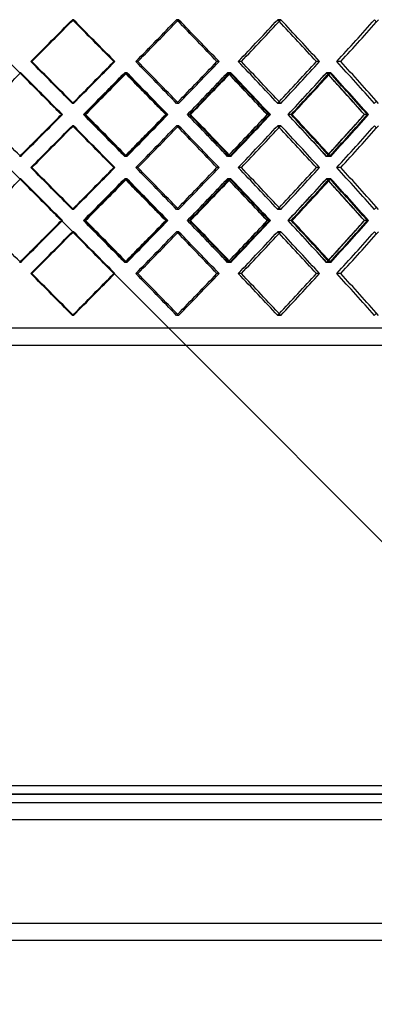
# Model space of a CAD drawing. Header units: millimetres. Extents: x -380 to 380, y -199 to 344.
# Tile 6 of 11: x 15 to 119, y -199 to 87. Entities that reach past the tile are written whole.
import ezdxf

# ---------------------------------------------------------------- set-up
doc = ezdxf.new("R2010")
doc.units = ezdxf.units.MM
doc.layers.add('HIDDEN', color=7, linetype='Continuous')
doc.layers.add('THICK', color=7, linetype='Continuous')

msp = doc.modelspace()

# ---------------------------------------------------------------- linework, layer by layer
at = {"layer": 'HIDDEN'}
for p, q in [((31.04, 86.77), (30.74, 86.77)), ((31.04, 86.77), (30.74, 86.77)), ((61.62, 86.77), (61.03, 86.77)), ((61.62, 86.77), (61.03, 86.77)), ((91.31, 86.77), (90.42, 86.77)), ((91.31, 86.77), (90.42, 86.77)), ((18.94, 74.62), (18.64, 74.62)), ((18.94, 74.62), (18.64, 74.62)), ((43.07, 74.62), (42.77, 74.62)), ((49.76, 74.62), (49.16, 74.62)), ((49.76, 74.62), (49.16, 74.62)), ((73.35, 74.62), (72.76, 74.62)), ((79.85, 74.62), (78.96, 74.62)), ((79.85, 74.62), (78.96, 74.62)), ((102.57, 74.62), (101.68, 74.62)), ((108.77, 74.62), (107.61, 74.62)), ((108.77, 74.62), (107.61, 74.62)), ((255, -199), (-15.38, 71.39)), ((15.71, 71.39), (15.41, 71.39)), ((46.25, 71.39), (45.95, 71.39)), ((46.58, 71.39), (45.98, 71.39)), ((76.45, 71.39), (75.85, 71.39)), ((76.76, 71.39), (75.88, 71.39)), ((105.53, 71.39), (104.64, 71.39)), ((105.83, 71.39), (104.67, 71.39)), ((31.04, 62.46), (30.74, 62.46)), ((31.04, 62.46), (30.74, 62.46)), ((61.62, 62.46), (61.03, 62.46)), ((61.62, 62.46), (61.03, 62.46)), ((91.31, 62.46), (90.42, 62.46)), ((91.31, 62.46), (90.42, 62.46)), ((27.83, 59.23), (27.53, 59.23)), ((27.54, 59.23), (27.54, 59.23)), ((34.24, 59.23), (33.93, 59.23)), ((34.24, 59.23), (33.94, 59.23)), ((58.48, 59.23), (57.88, 59.23)), ((64.76, 59.23), (64.15, 59.23)), ((64.76, 59.23), (64.16, 59.23)), ((88.28, 59.23), (87.4, 59.23)), ((94.32, 59.23), (93.43, 59.23)), ((94.32, 59.23), (93.44, 59.23)), ((116.8, 59.23), (115.63, 59.23)), ((31.04, 56), (30.74, 56)), ((31.04, 56), (30.74, 56)), ((61.62, 56), (61.03, 56)), ((61.62, 56), (61.03, 56)), ((91.31, 56), (90.42, 56)), ((91.31, 56), (90.42, 56)), ((15.71, 47.08), (15.41, 47.08)), ((46.25, 47.08), (45.95, 47.08)), ((46.58, 47.08), (45.98, 47.08)), ((76.45, 47.08), (75.85, 47.08)), ((76.76, 47.08), (75.88, 47.08)), ((105.53, 47.08), (104.64, 47.08)), ((105.83, 47.08), (104.67, 47.08)), ((18.94, 43.85), (18.64, 43.85)), ((18.94, 43.85), (18.64, 43.85)), ((43.07, 43.85), (42.77, 43.85)), ((49.76, 43.85), (49.16, 43.85)), ((49.76, 43.85), (49.16, 43.85)), ((73.35, 43.85), (72.76, 43.85)), ((79.85, 43.85), (78.96, 43.85)), ((79.85, 43.85), (78.96, 43.85)), ((102.57, 43.85), (101.68, 43.85)), ((108.77, 43.85), (107.61, 43.85)), ((108.77, 43.85), (107.61, 43.85)), ((15.71, 40.62), (15.41, 40.62)), ((46.25, 40.62), (45.95, 40.62)), ((46.58, 40.62), (45.98, 40.62)), ((76.45, 40.62), (75.85, 40.62)), ((76.76, 40.62), (75.88, 40.62)), ((105.53, 40.62), (104.64, 40.62)), ((105.83, 40.62), (104.67, 40.62)), ((31.04, 31.7), (30.74, 31.7)), ((31.04, 31.7), (30.74, 31.7)), ((61.62, 31.7), (61.03, 31.7)), ((61.62, 31.7), (61.03, 31.7)), ((91.31, 31.7), (90.42, 31.7)), ((91.31, 31.7), (90.42, 31.7)), ((27.83, 28.47), (27.53, 28.47)), ((27.54, 28.47), (27.54, 28.47)), ((34.24, 28.47), (33.93, 28.47)), ((34.24, 28.47), (33.94, 28.47)), ((58.48, 28.47), (57.88, 28.47)), ((64.76, 28.47), (64.15, 28.47)), ((64.76, 28.47), (64.16, 28.47)), ((88.28, 28.47), (87.4, 28.47)), ((94.32, 28.47), (93.43, 28.47)), ((94.32, 28.47), (93.44, 28.47)), ((116.8, 28.47), (115.63, 28.47)), ((31.04, 25.24), (30.74, 25.24)), ((31.04, 25.24), (30.74, 25.24)), ((61.62, 25.24), (61.03, 25.24)), ((61.62, 25.24), (61.03, 25.24)), ((91.31, 25.24), (90.42, 25.24)), ((91.31, 25.24), (90.42, 25.24)), ((15.71, 16.31), (15.41, 16.31)), ((46.25, 16.31), (45.95, 16.31)), ((46.58, 16.31), (45.98, 16.31)), ((76.45, 16.31), (75.85, 16.31)), ((76.76, 16.31), (75.88, 16.31)), ((105.53, 16.31), (104.64, 16.31)), ((105.83, 16.31), (104.67, 16.31)), ((18.94, 13.08), (18.64, 13.08)), ((18.94, 13.08), (18.64, 13.08)), ((43.07, 13.08), (42.77, 13.08)), ((49.76, 13.08), (49.16, 13.08)), ((49.76, 13.08), (49.16, 13.08)), ((73.35, 13.08), (72.76, 13.08)), ((79.85, 13.08), (78.96, 13.08)), ((79.85, 13.08), (78.96, 13.08)), ((102.57, 13.08), (101.68, 13.08)), ((108.77, 13.08), (107.61, 13.08)), ((108.77, 13.08), (107.61, 13.08)), ((31.04, 0.93), (30.74, 0.93)), ((31.04, 0.93), (30.74, 0.93)), ((61.62, 0.93), (61.03, 0.93)), ((61.62, 0.93), (61.03, 0.93)), ((91.31, 0.93), (90.42, 0.93)), ((91.31, 0.93), (90.42, 0.93)), ((255, -2.8), (-255, -2.8)), ((257.5, -138), (0, -138)), ((310, -145.5), (-310, -145.5)), ((310, -175.5), (-310, -175.5))]:
    msp.add_line(p, q, dxfattribs=at)
for centre, major_axis, ratio, start_param, end_param in [((0, 86.77), (254.53, 254.53), 0.060489, -1.558055, -1.510381), ((0, 86.77), (254.53, 254.53), 0.060489, -1.558055, -1.510381), ((0, 86.77), (254.53, -254.53), 0.060489, 1.509786, 1.510381), ((0, 86.77), (257.03, -257.03), 0.060489, 1.463171, 1.510381), ((0, 86.77), (253.14, 253.14), 0.121422, -1.49764, -1.449966), ((0, 86.77), (253.14, 253.14), 0.121422, -1.49764, -1.449966), ((0, 86.77), (253.14, -253.14), 0.121422, 1.448758, 1.449966), ((0, 86.77), (255.62, -255.62), 0.121422, 1.402755, 1.449966), ((0, 86.77), (250.82, 250.82), 0.183257, -1.437224, -1.389551), ((0, 86.77), (250.82, 250.82), 0.183257, -1.437224, -1.389551), ((0, 86.77), (250.82, -250.82), 0.183257, 1.387692, 1.389551), ((0, 86.77), (253.28, -253.28), 0.183257, 1.34234, 1.389551), ((0, 86.77), (247.59, 247.59), 0.246478, -1.376809, -1.329135), ((0, 86.77), (247.59, 247.59), 0.246478, -1.376809, -1.329135), ((0, 86.77), (247.59, -247.59), 0.246478, 1.326563, 1.329135), ((0, 62.46), (254.53, -254.53), 0.060489, 1.510381, 1.558055), ((0, 62.46), (254.53, -254.53), 0.060489, 1.510381, 1.558055), ((0, 62.46), (257.03, 257.03), 0.060489, -1.510381, -1.463171), ((0, 62.46), (253.14, -253.14), 0.121422, 1.449966, 1.49764), ((0, 62.46), (253.14, -253.14), 0.121422, 1.449966, 1.49764), ((0, 62.46), (255.62, 255.62), 0.121422, -1.449966, -1.402755), ((0, 62.46), (250.82, -250.82), 0.183257, 1.389551, 1.437224), ((0, 62.46), (250.82, -250.82), 0.183257, 1.389551, 1.437224), ((0, 62.46), (253.28, 253.28), 0.183257, -1.389551, -1.34234), ((0, 62.46), (247.59, -247.59), 0.246478, 1.329135, 1.376809), ((0, 62.46), (247.59, -247.59), 0.246478, 1.329135, 1.376809), ((0, 56), (254.53, -254.53), 0.060489, 1.529411, 1.570745), ((0, 86.77), (257.03, 257.03), 0.060489, -1.570796, -1.570158), ((0, 56), (257.03, -257.03), 0.060489, 1.52293, 1.570158), ((0, 86.77), (253.14, 253.14), 0.121422, -1.558159, -1.510329), ((0, 56), (254.53, 254.53), 0.060489, -1.49771, -1.450018), ((0, 86.77), (254.53, -254.53), 0.060489, 1.449416, 1.450018), ((0, 56), (253.14, -253.14), 0.121422, 1.468995, 1.510329), ((0, 86.77), (255.62, 255.62), 0.121422, -1.510977, -1.509743), ((0, 56), (255.62, -255.62), 0.121422, 1.462514, 1.509743), ((0, 86.77), (250.82, 250.82), 0.183257, -1.497744, -1.449914), ((0, 56), (253.14, 253.14), 0.121422, -1.437294, -1.389602), ((0, 86.77), (253.14, -253.14), 0.121422, 1.388371, 1.389602), ((0, 56), (250.82, -250.82), 0.183257, 1.40858, 1.449914), ((0, 86.77), (253.28, 253.28), 0.183257, -1.451185, -1.449327), ((0, 56), (253.28, -253.28), 0.183257, 1.402099, 1.449327), ((0, 86.77), (247.59, 247.59), 0.246478, -1.437329, -1.389499), ((0, 56), (250.82, 250.82), 0.183257, -1.376879, -1.329187), ((0, 86.77), (250.82, -250.82), 0.183257, 1.327278, 1.329187), ((0, 56), (247.59, -247.59), 0.246478, 1.348165, 1.389499), ((0, 86.77), (250.02, 250.02), 0.246478, -1.391442, -1.388912), ((0, 56), (250.02, -250.02), 0.246478, 1.341684, 1.388912), ((0, 62.46), (250.82, 250.82), 0.183257, -1.389551, -1.387692), ((0, 62.46), (247.59, 247.59), 0.246478, -1.329135, -1.326563), ((0, 62.46), (254.53, 254.53), 0.060489, -1.510381, -1.509786), ((0, 62.46), (253.14, 253.14), 0.121422, -1.449966, -1.448758), ((0, 62.46), (254.53, 254.53), 0.060489, -1.570745, -1.529411), ((0, 62.46), (257.03, 257.03), 0.060489, -1.570158, -1.52293), ((0, 31.7), (253.14, -253.14), 0.121422, 1.510329, 1.558159), ((0, 62.46), (254.53, -254.53), 0.060489, 1.450018, 1.49771), ((0, 62.46), (253.14, 253.14), 0.121422, -1.510329, -1.468995), ((0, 62.46), (255.62, 255.62), 0.121422, -1.509743, -1.462514), ((0, 31.7), (250.82, -250.82), 0.183257, 1.449914, 1.497744), ((0, 62.46), (253.14, -253.14), 0.121422, 1.389602, 1.437294), ((0, 62.46), (250.82, 250.82), 0.183257, -1.449914, -1.40858), ((0, 62.46), (253.28, 253.28), 0.183257, -1.449327, -1.402099), ((0, 31.7), (247.59, -247.59), 0.246478, 1.389499, 1.437329), ((0, 62.46), (250.82, -250.82), 0.183257, 1.329187, 1.376879), ((0, 62.46), (247.59, 247.59), 0.246478, -1.389499, -1.348165), ((0, 62.46), (250.02, 250.02), 0.246478, -1.388912, -1.341684), ((0, 56), (254.53, 254.53), 0.060489, -1.558055, -1.510381), ((0, 56), (254.53, 254.53), 0.060489, -1.558055, -1.510381), ((0, 56), (254.53, -254.53), 0.060489, 1.509786, 1.510381), ((0, 56), (257.03, -257.03), 0.060489, 1.463171, 1.510381), ((0, 56), (253.14, 253.14), 0.121422, -1.49764, -1.449966), ((0, 56), (253.14, 253.14), 0.121422, -1.49764, -1.449966), ((0, 56), (253.14, -253.14), 0.121422, 1.448758, 1.449966), ((0, 56), (255.62, -255.62), 0.121422, 1.402755, 1.449966), ((0, 56), (250.82, 250.82), 0.183257, -1.437224, -1.389551), ((0, 56), (250.82, 250.82), 0.183257, -1.437224, -1.389551), ((0, 56), (250.82, -250.82), 0.183257, 1.387692, 1.389551), ((0, 56), (253.28, -253.28), 0.183257, 1.34234, 1.389551), ((0, 56), (247.59, 247.59), 0.246478, -1.376809, -1.329135), ((0, 56), (247.59, 247.59), 0.246478, -1.376809, -1.329135), ((0, 56), (247.59, -247.59), 0.246478, 1.326563, 1.329135), ((0, 31.7), (257.03, -257.03), 0.060489, 1.570158, 1.570796), ((0, 31.7), (254.53, 254.53), 0.060489, -1.450018, -1.449416), ((0, 31.7), (255.62, -255.62), 0.121422, 1.509743, 1.510977), ((0, 31.7), (253.14, 253.14), 0.121422, -1.389602, -1.388371), ((0, 31.7), (253.28, -253.28), 0.183257, 1.449327, 1.451185), ((0, 31.7), (250.82, 250.82), 0.183257, -1.329187, -1.327278), ((0, 31.7), (250.02, -250.02), 0.246478, 1.388912, 1.391442), ((0, 31.7), (254.53, -254.53), 0.060489, 1.510381, 1.558055), ((0, 31.7), (254.53, -254.53), 0.060489, 1.510381, 1.558055), ((0, 31.7), (257.03, 257.03), 0.060489, -1.510381, -1.463171), ((0, 31.7), (253.14, -253.14), 0.121422, 1.449966, 1.49764), ((0, 31.7), (253.14, -253.14), 0.121422, 1.449966, 1.49764), ((0, 31.7), (255.62, 255.62), 0.121422, -1.449966, -1.402755), ((0, 31.7), (250.82, -250.82), 0.183257, 1.389551, 1.437224), ((0, 31.7), (250.82, -250.82), 0.183257, 1.389551, 1.437224), ((0, 31.7), (253.28, 253.28), 0.183257, -1.389551, -1.34234), ((0, 31.7), (247.59, -247.59), 0.246478, 1.329135, 1.376809), ((0, 31.7), (247.59, -247.59), 0.246478, 1.329135, 1.376809), ((0, 25.24), (254.53, -254.53), 0.060489, 1.529411, 1.570745), ((0, 56), (257.03, 257.03), 0.060489, -1.570796, -1.570158), ((0, 25.24), (257.03, -257.03), 0.060489, 1.52293, 1.570158), ((0, 56), (253.14, 253.14), 0.121422, -1.558159, -1.510329), ((0, 25.24), (254.53, 254.53), 0.060489, -1.49771, -1.450018), ((0, 56), (254.53, -254.53), 0.060489, 1.449416, 1.450018), ((0, 25.24), (253.14, -253.14), 0.121422, 1.468995, 1.510329), ((0, 56), (255.62, 255.62), 0.121422, -1.510977, -1.509743), ((0, 25.24), (255.62, -255.62), 0.121422, 1.462514, 1.509743), ((0, 56), (250.82, 250.82), 0.183257, -1.497744, -1.449914), ((0, 25.24), (253.14, 253.14), 0.121422, -1.437294, -1.389602), ((0, 56), (253.14, -253.14), 0.121422, 1.388371, 1.389602), ((0, 25.24), (250.82, -250.82), 0.183257, 1.40858, 1.449914), ((0, 56), (253.28, 253.28), 0.183257, -1.451185, -1.449327), ((0, 25.24), (253.28, -253.28), 0.183257, 1.402099, 1.449327), ((0, 56), (247.59, 247.59), 0.246478, -1.437329, -1.389499), ((0, 25.24), (250.82, 250.82), 0.183257, -1.376879, -1.329187), ((0, 56), (250.82, -250.82), 0.183257, 1.327278, 1.329187), ((0, 25.24), (247.59, -247.59), 0.246478, 1.348165, 1.389499), ((0, 56), (250.02, 250.02), 0.246478, -1.391442, -1.388912), ((0, 25.24), (250.02, -250.02), 0.246478, 1.341684, 1.388912), ((0, 31.7), (254.53, 254.53), 0.060489, -1.510381, -1.509786), ((0, 31.7), (253.14, 253.14), 0.121422, -1.449966, -1.448758), ((0, 31.7), (250.82, 250.82), 0.183257, -1.389551, -1.387692), ((0, 31.7), (247.59, 247.59), 0.246478, -1.329135, -1.326563), ((0, 31.7), (254.53, 254.53), 0.060489, -1.570745, -1.529411), ((0, 31.7), (257.03, 257.03), 0.060489, -1.570158, -1.52293), ((0, 0.93), (253.14, -253.14), 0.121422, 1.510329, 1.558159), ((0, 31.7), (254.53, -254.53), 0.060489, 1.450018, 1.49771), ((0, 31.7), (253.14, 253.14), 0.121422, -1.510329, -1.468995), ((0, 31.7), (255.62, 255.62), 0.121422, -1.509743, -1.462514), ((0, 0.93), (250.82, -250.82), 0.183257, 1.449914, 1.497744), ((0, 31.7), (253.14, -253.14), 0.121422, 1.389602, 1.437294), ((0, 31.7), (250.82, 250.82), 0.183257, -1.449914, -1.40858), ((0, 31.7), (253.28, 253.28), 0.183257, -1.449327, -1.402099), ((0, 0.93), (247.59, -247.59), 0.246478, 1.389499, 1.437329), ((0, 31.7), (250.82, -250.82), 0.183257, 1.329187, 1.376879), ((0, 31.7), (247.59, 247.59), 0.246478, -1.389499, -1.348165), ((0, 31.7), (250.02, 250.02), 0.246478, -1.388912, -1.341684), ((0, 25.24), (254.53, 254.53), 0.060489, -1.558055, -1.510381), ((0, 25.24), (254.53, 254.53), 0.060489, -1.558055, -1.510381), ((0, 25.24), (254.53, -254.53), 0.060489, 1.509786, 1.510381), ((0, 25.24), (257.03, -257.03), 0.060489, 1.463171, 1.510381), ((0, 25.24), (253.14, 253.14), 0.121422, -1.49764, -1.449966), ((0, 25.24), (253.14, 253.14), 0.121422, -1.49764, -1.449966), ((0, 25.24), (253.14, -253.14), 0.121422, 1.448758, 1.449966), ((0, 25.24), (255.62, -255.62), 0.121422, 1.402755, 1.449966), ((0, 25.24), (250.82, 250.82), 0.183257, -1.437224, -1.389551), ((0, 25.24), (250.82, 250.82), 0.183257, -1.437224, -1.389551), ((0, 25.24), (250.82, -250.82), 0.183257, 1.387692, 1.389551), ((0, 25.24), (253.28, -253.28), 0.183257, 1.34234, 1.389551), ((0, 25.24), (247.59, 247.59), 0.246478, -1.376809, -1.329135), ((0, 25.24), (247.59, 247.59), 0.246478, -1.376809, -1.329135), ((0, 25.24), (247.59, -247.59), 0.246478, 1.326563, 1.329135), ((0, 0.93), (257.03, -257.03), 0.060489, 1.570158, 1.570796), ((0, 0.93), (254.53, 254.53), 0.060489, -1.450018, -1.449416), ((0, 0.93), (255.62, -255.62), 0.121422, 1.509743, 1.510977), ((0, 0.93), (253.14, 253.14), 0.121422, -1.389602, -1.388371), ((0, 0.93), (253.28, -253.28), 0.183257, 1.449327, 1.451185), ((0, 0.93), (250.82, 250.82), 0.183257, -1.329187, -1.327278), ((0, 0.93), (250.02, -250.02), 0.246478, 1.388912, 1.391442), ((0, 0.93), (254.53, -254.53), 0.060489, 1.510381, 1.558055), ((0, 0.93), (254.53, -254.53), 0.060489, 1.510381, 1.558055), ((0, 0.93), (257.03, 257.03), 0.060489, -1.510381, -1.463171), ((0, 0.93), (253.14, -253.14), 0.121422, 1.449966, 1.49764), ((0, 0.93), (253.14, -253.14), 0.121422, 1.449966, 1.49764), ((0, 0.93), (255.62, 255.62), 0.121422, -1.449966, -1.402755), ((0, 0.93), (250.82, -250.82), 0.183257, 1.389551, 1.437224), ((0, 0.93), (250.82, -250.82), 0.183257, 1.389551, 1.437224), ((0, 0.93), (253.28, 253.28), 0.183257, -1.389551, -1.34234), ((0, 0.93), (247.59, -247.59), 0.246478, 1.329135, 1.376809), ((0, 0.93), (247.59, -247.59), 0.246478, 1.329135, 1.376809), ((0, 0.93), (254.53, 254.53), 0.060489, -1.510381, -1.509786), ((0, 0.93), (253.14, 253.14), 0.121422, -1.449966, -1.448758), ((0, 0.93), (250.82, 250.82), 0.183257, -1.389551, -1.387692), ((0, 0.93), (247.59, 247.59), 0.246478, -1.329135, -1.326563)]:
    msp.add_ellipse(centre, major_axis=major_axis, ratio=ratio, start_param=start_param, end_param=end_param, dxfattribs=at)
at = {"layer": 'THICK'}
for p, q in [((27.54, 59.23), (-257.5, 344.27)), ((27.54, 28.47), (-257.5, 313.5)), ((43.07, 74.62), (42.77, 74.62)), ((73.35, 74.62), (72.76, 74.62)), ((102.57, 74.62), (101.68, 74.62)), ((27.54, 59.23), (15.38, 47.08)), ((34.54, 59.23), (34.24, 59.23)), ((58.19, 59.23), (57.89, 59.23)), ((65.04, 59.23), (64.76, 59.23)), ((88.01, 59.23), (87.4, 59.23)), ((94.6, 59.23), (94.32, 59.23)), ((116.53, 59.23), (115.64, 59.23)), ((43.07, 43.85), (42.77, 43.85)), ((73.35, 43.85), (72.76, 43.85)), ((102.57, 43.85), (101.68, 43.85)), ((27.54, 28.47), (15.38, 16.31)), ((34.54, 28.47), (34.24, 28.47)), ((58.19, 28.47), (57.89, 28.47)), ((65.04, 28.47), (64.76, 28.47)), ((88.01, 28.47), (87.4, 28.47)), ((94.6, 28.47), (94.32, 28.47)), ((116.53, 28.47), (115.64, 28.47)), ((43.07, 13.08), (42.77, 13.08)), ((73.35, 13.08), (72.76, 13.08)), ((102.57, 13.08), (101.68, 13.08)), ((257.5, -7.8), (-257.5, -7.8)), ((0, -135.5), (255, -135.5)), ((0, -138), (257.5, -138)), ((310, -140.5), (-310, -140.5)), ((310, -145.5), (-310, -145.5)), ((310, -175.5), (-310, -175.5)), ((310, -180.5), (-310, -180.5))]:
    msp.add_line(p, q, dxfattribs=at)
for centre, major_axis, ratio, start_param, end_param in [((0, 86.77), (257.03, 257.03), 0.060489, -1.557592, -1.510381), ((0, 86.77), (254.53, -254.53), 0.060489, 1.462707, 1.509786), ((0, 86.77), (257.03, -257.03), 0.060489, 1.463171, 1.510381), ((0, 86.77), (255.62, 255.62), 0.121422, -1.497176, -1.449966), ((0, 86.77), (253.14, -253.14), 0.121422, 1.402292, 1.448758), ((0, 86.77), (255.62, -255.62), 0.121422, 1.402755, 1.449966), ((0, 86.77), (253.28, 253.28), 0.183257, -1.436761, -1.389551), ((0, 86.77), (250.82, -250.82), 0.183257, 1.341877, 1.387692), ((0, 86.77), (253.28, -253.28), 0.183257, 1.34234, 1.389551), ((0, 86.77), (250.02, 250.02), 0.246478, -1.376346, -1.329135), ((0, 62.46), (257.03, -257.03), 0.060489, 1.510381, 1.557592), ((0, 62.46), (254.53, 254.53), 0.060489, -1.509786, -1.462707), ((0, 62.46), (257.03, 257.03), 0.060489, -1.510381, -1.463171), ((0, 62.46), (255.62, -255.62), 0.121422, 1.449966, 1.497176), ((0, 62.46), (253.14, 253.14), 0.121422, -1.448758, -1.402292), ((0, 62.46), (255.62, 255.62), 0.121422, -1.449966, -1.402755), ((0, 62.46), (253.28, -253.28), 0.183257, 1.389551, 1.436761), ((0, 62.46), (250.82, 250.82), 0.183257, -1.387692, -1.341877), ((0, 62.46), (253.28, 253.28), 0.183257, -1.389551, -1.34234), ((0, 62.46), (250.02, -250.02), 0.246478, 1.329135, 1.376346), ((0, 86.77), (257.03, 257.03), 0.060489, -1.61752, -1.570796), ((0, 56), (257.03, 257.03), 0.060489, -1.497833, -1.450604), ((0, 86.77), (255.62, 255.62), 0.121422, -1.557105, -1.510977), ((0, 86.77), (254.53, -254.53), 0.060489, 1.402188, 1.449416), ((0, 86.77), (257.03, -257.03), 0.060489, 1.403242, 1.450604), ((0, 56), (255.62, 255.62), 0.121422, -1.437417, -1.390189), ((0, 86.77), (253.28, 253.28), 0.183257, -1.49669, -1.451185), ((0, 86.77), (253.14, -253.14), 0.121422, 1.341772, 1.388371), ((0, 86.77), (255.62, -255.62), 0.121422, 1.342827, 1.390189), ((0, 56), (253.28, 253.28), 0.183257, -1.377002, -1.329774), ((0, 86.77), (250.02, 250.02), 0.246478, -1.436274, -1.391442), ((0, 86.77), (250.82, -250.82), 0.183257, 1.281357, 1.327278), ((0, 86.77), (253.28, -253.28), 0.183257, 1.282412, 1.329774), ((0, 56), (254.53, -254.53), 0.060489, 1.523053, 1.529411), ((0, 56), (253.14, -253.14), 0.121422, 1.462637, 1.468995), ((0, 56), (250.82, -250.82), 0.183257, 1.402222, 1.40858), ((0, 56), (247.59, -247.59), 0.246478, 1.341807, 1.348165), ((0, 31.7), (257.03, -257.03), 0.060489, 1.570796, 1.61752), ((0, 62.46), (254.53, 254.53), 0.060489, -1.529411, -1.523053), ((0, 62.46), (257.03, -257.03), 0.060489, 1.450604, 1.497833), ((0, 31.7), (255.62, -255.62), 0.121422, 1.510977, 1.557105), ((0, 31.7), (254.53, 254.53), 0.060489, -1.449416, -1.402188), ((0, 31.7), (257.03, 257.03), 0.060489, -1.450604, -1.403242), ((0, 62.46), (253.14, 253.14), 0.121422, -1.468995, -1.462637), ((0, 62.46), (255.62, -255.62), 0.121422, 1.390189, 1.437417), ((0, 31.7), (253.28, -253.28), 0.183257, 1.451185, 1.49669), ((0, 31.7), (253.14, 253.14), 0.121422, -1.388371, -1.341772), ((0, 31.7), (255.62, 255.62), 0.121422, -1.390189, -1.342827), ((0, 62.46), (250.82, 250.82), 0.183257, -1.40858, -1.402222), ((0, 62.46), (253.28, -253.28), 0.183257, 1.329774, 1.377002), ((0, 31.7), (250.02, -250.02), 0.246478, 1.391442, 1.436274), ((0, 31.7), (250.82, 250.82), 0.183257, -1.327278, -1.281357), ((0, 31.7), (253.28, 253.28), 0.183257, -1.329774, -1.282412), ((0, 62.46), (247.59, 247.59), 0.246478, -1.348165, -1.341807), ((0, 56), (257.03, 257.03), 0.060489, -1.557592, -1.510381), ((0, 56), (254.53, -254.53), 0.060489, 1.462707, 1.509786), ((0, 56), (257.03, -257.03), 0.060489, 1.463171, 1.510381), ((0, 56), (255.62, 255.62), 0.121422, -1.497176, -1.449966), ((0, 56), (253.14, -253.14), 0.121422, 1.402292, 1.448758), ((0, 56), (255.62, -255.62), 0.121422, 1.402755, 1.449966), ((0, 56), (253.28, 253.28), 0.183257, -1.436761, -1.389551), ((0, 56), (250.82, -250.82), 0.183257, 1.341877, 1.387692), ((0, 56), (253.28, -253.28), 0.183257, 1.34234, 1.389551), ((0, 56), (250.02, 250.02), 0.246478, -1.376346, -1.329135), ((0, 31.7), (257.03, -257.03), 0.060489, 1.510381, 1.557592), ((0, 31.7), (254.53, 254.53), 0.060489, -1.509786, -1.462707), ((0, 31.7), (257.03, 257.03), 0.060489, -1.510381, -1.463171), ((0, 31.7), (255.62, -255.62), 0.121422, 1.449966, 1.497176), ((0, 31.7), (253.14, 253.14), 0.121422, -1.448758, -1.402292), ((0, 31.7), (255.62, 255.62), 0.121422, -1.449966, -1.402755), ((0, 31.7), (253.28, -253.28), 0.183257, 1.389551, 1.436761), ((0, 31.7), (250.82, 250.82), 0.183257, -1.387692, -1.341877), ((0, 31.7), (253.28, 253.28), 0.183257, -1.389551, -1.34234), ((0, 31.7), (250.02, -250.02), 0.246478, 1.329135, 1.376346), ((0, 56), (257.03, 257.03), 0.060489, -1.61752, -1.570796), ((0, 25.24), (257.03, 257.03), 0.060489, -1.497833, -1.450604), ((0, 56), (255.62, 255.62), 0.121422, -1.557105, -1.510977), ((0, 56), (254.53, -254.53), 0.060489, 1.402188, 1.449416), ((0, 56), (257.03, -257.03), 0.060489, 1.403242, 1.450604), ((0, 25.24), (255.62, 255.62), 0.121422, -1.437417, -1.390189), ((0, 56), (253.28, 253.28), 0.183257, -1.49669, -1.451185), ((0, 56), (253.14, -253.14), 0.121422, 1.341772, 1.388371), ((0, 56), (255.62, -255.62), 0.121422, 1.342827, 1.390189), ((0, 25.24), (253.28, 253.28), 0.183257, -1.377002, -1.329774), ((0, 56), (250.82, -250.82), 0.183257, 1.281357, 1.327278), ((0, 56), (253.28, -253.28), 0.183257, 1.282412, 1.329774), ((0, 56), (250.02, 250.02), 0.246478, -1.436274, -1.391442), ((0, 25.24), (254.53, -254.53), 0.060489, 1.523053, 1.529411), ((0, 25.24), (253.14, -253.14), 0.121422, 1.462637, 1.468995), ((0, 25.24), (250.82, -250.82), 0.183257, 1.402222, 1.40858), ((0, 25.24), (247.59, -247.59), 0.246478, 1.341807, 1.348165), ((0, 0.93), (257.03, -257.03), 0.060489, 1.570796, 1.61752), ((0, 31.7), (254.53, 254.53), 0.060489, -1.529411, -1.523053), ((0, 31.7), (257.03, -257.03), 0.060489, 1.450604, 1.497833), ((0, 0.93), (255.62, -255.62), 0.121422, 1.510977, 1.557105), ((0, 0.93), (254.53, 254.53), 0.060489, -1.449416, -1.402188), ((0, 0.93), (257.03, 257.03), 0.060489, -1.450604, -1.403242), ((0, 31.7), (253.14, 253.14), 0.121422, -1.468995, -1.462637), ((0, 31.7), (255.62, -255.62), 0.121422, 1.390189, 1.437417), ((0, 0.93), (253.28, -253.28), 0.183257, 1.451185, 1.49669), ((0, 0.93), (253.14, 253.14), 0.121422, -1.388371, -1.341772), ((0, 0.93), (255.62, 255.62), 0.121422, -1.390189, -1.342827), ((0, 31.7), (250.82, 250.82), 0.183257, -1.40858, -1.402222), ((0, 31.7), (253.28, -253.28), 0.183257, 1.329774, 1.377002), ((0, 0.93), (250.02, -250.02), 0.246478, 1.391442, 1.436274), ((0, 0.93), (250.82, 250.82), 0.183257, -1.327278, -1.281357), ((0, 0.93), (253.28, 253.28), 0.183257, -1.329774, -1.282412), ((0, 31.7), (247.59, 247.59), 0.246478, -1.348165, -1.341807), ((0, 25.24), (257.03, 257.03), 0.060489, -1.557592, -1.510381), ((0, 25.24), (254.53, -254.53), 0.060489, 1.462707, 1.509786), ((0, 25.24), (257.03, -257.03), 0.060489, 1.463171, 1.510381), ((0, 25.24), (255.62, 255.62), 0.121422, -1.497176, -1.449966), ((0, 25.24), (253.14, -253.14), 0.121422, 1.402292, 1.448758), ((0, 25.24), (255.62, -255.62), 0.121422, 1.402755, 1.449966), ((0, 25.24), (253.28, 253.28), 0.183257, -1.436761, -1.389551), ((0, 25.24), (250.82, -250.82), 0.183257, 1.341877, 1.387692), ((0, 25.24), (253.28, -253.28), 0.183257, 1.34234, 1.389551), ((0, 25.24), (250.02, 250.02), 0.246478, -1.376346, -1.329135), ((0, 0.93), (257.03, -257.03), 0.060489, 1.510381, 1.557592), ((0, 0.93), (254.53, 254.53), 0.060489, -1.509786, -1.462707), ((0, 0.93), (257.03, 257.03), 0.060489, -1.510381, -1.463171), ((0, 0.93), (255.62, -255.62), 0.121422, 1.449966, 1.497176), ((0, 0.93), (253.14, 253.14), 0.121422, -1.448758, -1.402292), ((0, 0.93), (255.62, 255.62), 0.121422, -1.449966, -1.402755), ((0, 0.93), (253.28, -253.28), 0.183257, 1.389551, 1.436761), ((0, 0.93), (250.82, 250.82), 0.183257, -1.387692, -1.341877), ((0, 0.93), (253.28, 253.28), 0.183257, -1.389551, -1.34234), ((0, 0.93), (250.02, -250.02), 0.246478, 1.329135, 1.376346)]:
    msp.add_ellipse(centre, major_axis=major_axis, ratio=ratio, start_param=start_param, end_param=end_param, dxfattribs=at)

doc.saveas('drawing.dxf')
